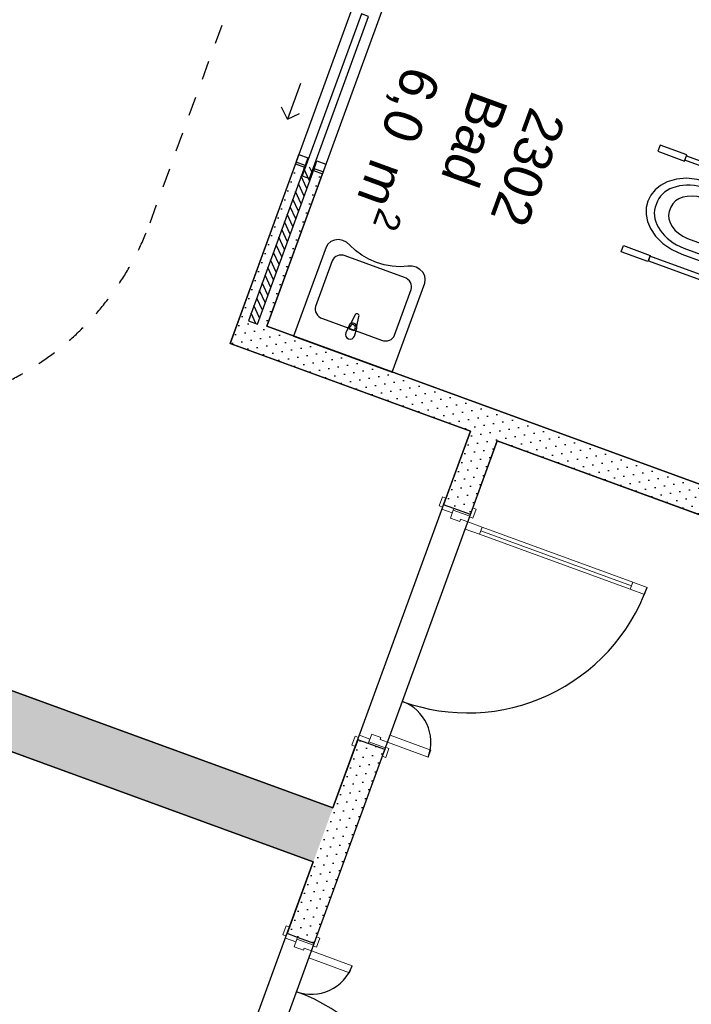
# Model space of a CAD drawing. Header units: millimetres. Extents: x 112481703 to 112588235, y 1264638581 to 1264713486.
# Tile 228 of 256: x 112560780 to 112564298, y 1264705628 to 1264710782. Entities that reach past the tile are written whole.
import ezdxf
from ezdxf.enums import TextEntityAlignment as Align

# ---------------------------------------------------------------- set-up
doc = ezdxf.new("R2010")
doc.units = ezdxf.units.MM
doc.header["$LTSCALE"] = 0.5
doc.header["$MEASUREMENT"] = 0
doc.linetypes.add('PLINE', pattern=[0])
doc.linetypes.add('Stipling', pattern=[400, 200, -200])
doc.layers.add('234- Vinduer_ dører_ porter(Nye konstruksjoner)', color=7, linetype='Continuous', lineweight=0)
for name, color, linetype in [('242- Ikke-bærende innervegger (Skravur)(Nye konstruksjoner)', 7, 'Continuous'), ('242- Ikke-bærende innervegger(Nye konstruksjoner)', 7, 'Continuous'), ('244- Vinduer_ dører_ foldevegger(Nye konstruksjoner)', 7, 'Continuous'), ('315- Utstyr for sanitærinstallasjoner(Nye konstruksjoner)', 7, 'Continuous'), ('862- M___Nettoareal (1-100)', 7, 'Continuous'), ('862- M___Nettoareal(Nye konstruksjoner)', 7, 'Continuous'), ('862- M___Nettoareal(Polylinje)(Nye konstruksjoner)', 7, 'Continuous'), ('878- Annen overflate_visuell informasjon(Nye konstruksjoner)', 7, 'Continuous')]:
    doc.layers.add(name, color=color, linetype=linetype)
doc.styles.add('GENERATED_STYLE_1', font='arial.ttf')
pattern_1 = [(249.956, (112557650, 1264717795), (-81.357, 29.6823), [0, -50]), (249.956, (112557682.11, 1264717756.67), (-81.357, 29.6823), [0, -50])]

# ---------------------------------------------------------------- blocks, each defined once
blk = doc.blocks.new('Korridor_2210_44', base_point=(112569058, 1264702349.8))
at = {"layer": '862- M___Nettoareal(Polylinje)(Nye konstruksjoner)', "linetype": 'PLINE', "flags": 128}
blk.add_lwpolyline([(112564606.4, 1264708093.6), (112563281.8, 1264708576.9), (112561722.3, 1264704302.5), (112562473.8, 1264704028.3), (112560623, 1264698955.4), (112559871.5, 1264699229.5), (112558294.9, 1264694908.2), (112559046.4, 1264694634), (112558117.6, 1264692088.1), (112556079, 1264692831.9), (112554638.8, 1264688884.4), (112555324.6, 1264688634.2), (112558485.8, 1264687480.9), (112561641.4, 1264696130.2), (112567362.9, 1264694042.8), (112567373.2, 1264694070.9), (112568194.8, 1264693771.2), (112568914.6, 1264695744), (112568116.1, 1264696035.3), (112569966.9, 1264701108.2), (112570765.4, 1264700816.9), (112572239.6, 1264704857.5), (112564461.1, 1264707695.4)], close=True, dxfattribs=at)
blk = doc.blocks.new('Skyvedør med pocketkarm[99]', base_point=(112557650, 1264717795))
at = {"layer": '244- Vinduer_ dører_ foldevegger(Nye konstruksjoner)', "linetype": 'PLINE'}
for p, q in [((112562552.8, 1264710926), (112562567.5, 1264710966.4)), ((112562693.7, 1264710874.6), (112562552.8, 1264710926)), ((112562567.5, 1264710966.4), (112562570.9, 1264710975.8)), ((112562567.5, 1264710966.4), (112562708.4, 1264710915)), ((112562570.9, 1264710975.8), (112562711.9, 1264710924.4)), ((112562570.9, 1264710975.8), (112562711.9, 1264710924.4)), ((112562570.9, 1264710975.8), (112562711.9, 1264710924.4)), ((112562708.4, 1264710915), (112562693.7, 1264710874.6)), ((112562708.4, 1264710915), (112562711.9, 1264710924.4)), ((112562570.2, 1264710813.2), (112562260.3, 1264709964)), ((112562297.9, 1264709950.3), (112562607.7, 1264710799.5)), ((112562607.7, 1264710799.5), (112562570.2, 1264710813.2)), ((112562250.8, 1264710448.6), (112562182.3, 1264710260.7)), ((112562182.3, 1264710260.7), (112562152.5, 1264710324.8)), ((112562182.3, 1264710260.7), (112562246.4, 1264710290.5)), ((112562228.2, 1264710036.4), (112562242.9, 1264710076.8)), ((112562242.9, 1264710076.8), (112562289.9, 1264710059.6)), ((112562289.9, 1264710059.6), (112562275.2, 1264710019.2)), ((112562228.2, 1264710036.4), (112562224.8, 1264710027)), ((112562224.8, 1264710027), (112562271.7, 1264710009.9)), ((112562224.8, 1264710027), (112562271.7, 1264710009.9)), ((112562224.8, 1264710027), (112562271.7, 1264710009.9)), ((112562275.2, 1264710019.2), (112562228.2, 1264710036.4)), ((112562275.2, 1264710019.2), (112562271.7, 1264710009.9)), ((112562322.1, 1264710002.1), (112562318.7, 1264709992.7)), ((112562322.1, 1264710002.1), (112562336.9, 1264710042.5)), ((112562369.1, 1264709985), (112562322.1, 1264710002.1)), ((112562336.9, 1264710042.5), (112562383.8, 1264710025.4)), ((112562383.8, 1264710025.4), (112562369.1, 1264709985)), ((112562260.3, 1264709964), (112562297.9, 1264709950.3)), ((112562318.7, 1264709992.7), (112562365.7, 1264709975.6)), ((112562318.7, 1264709992.7), (112562365.7, 1264709975.6)), ((112562318.7, 1264709992.7), (112562365.7, 1264709975.6)), ((112562369.1, 1264709985), (112562365.7, 1264709975.6))]:
    blk.add_line(p, q, dxfattribs=at)
blk = doc.blocks.new('Dør tofløyet asymmetrisk[100]', base_point=(112557650, 1264717795))
at = {"layer": '234- Vinduer_ dører_ porter(Nye konstruksjoner)', "linetype": 'PLINE'}
for p, q in [((112562995.2, 1264708284.4), (112562978, 1264708237.4)), ((112563013, 1264708277.9), (112562995.2, 1264708284.4)), ((112562995.9, 1264708230.9), (112563013, 1264708277.9)), ((112562978, 1264708237.4), (112562995.9, 1264708230.9)), ((112563000.3, 1264708243.1), (112562991.8, 1264708219.6)), ((112562991.8, 1264708219.6), (112563046.3, 1264708199.8)), ((112563054.8, 1264708223.2), (112563000.3, 1264708243.1)), ((112563036.7, 1264708173.4), (112563051.4, 1264708213.8)), ((112563046.3, 1264708199.8), (112563054.8, 1264708223.2)), ((112563051.4, 1264708213.8), (112563054.8, 1264708223.2)), ((112563051.4, 1264708213.8), (112563137.8, 1264708182.3)), ((112563141.3, 1264708191.7), (112563054.8, 1264708223.2)), ((112563153.9, 1264708226.5), (112563136.8, 1264708179.5)), ((112563171.8, 1264708220), (112563153.9, 1264708226.5)), ((112563154.6, 1264708173), (112563171.8, 1264708220)), ((112563085.5, 1264708155.6), (112563036.7, 1264708173.4)), ((112563089.6, 1264708166.9), (112563085.5, 1264708155.6)), ((112563127.2, 1264708153.2), (112563089.6, 1264708166.9)), ((112563127.2, 1264708153.2), (112563113.5, 1264708115.6)), ((112563137.8, 1264708182.3), (112563127.2, 1264708153.2)), ((112563202.4, 1264708125.8), (112563127.2, 1264708153.2)), ((112563136.8, 1264708179.5), (112563154.6, 1264708173)), ((112563137.8, 1264708182.3), (112563141.3, 1264708191.7)), ((112563113.5, 1264708115.6), (112563188.6, 1264708088.2)), ((112563188.6, 1264708088.2), (112563202.4, 1264708125.8)), ((112563984.6, 1264707819.1), (112563195.5, 1264708107)), ((112563991.5, 1264707837.9), (112563977.8, 1264707800.3)), ((112564066.6, 1264707810.4), (112563991.5, 1264707837.9)), ((112563977.8, 1264707800.3), (112564052.9, 1264707772.9)), ((112564052.9, 1264707772.9), (112564066.6, 1264707810.4)), ((112562538, 1264707031.2), (112562520.8, 1264706984.2)), ((112562555.8, 1264707024.7), (112562538, 1264707031.2)), ((112562538.7, 1264706977.7), (112562555.8, 1264707024.7)), ((112562559.9, 1264707036), (112562551.3, 1264707012.5)), ((112562551.3, 1264707012.5), (112562605.8, 1264706992.6)), ((112562614.4, 1264707016.1), (112562559.9, 1264707036)), ((112562605.8, 1264706992.6), (112562614.4, 1264707016.1)), ((112562609.3, 1264707002), (112562624, 1264707042.4)), ((112562624, 1264707042.4), (112562672.8, 1264707024.6)), ((112562672.8, 1264707024.6), (112562668.7, 1264707013.3)), ((112562668.7, 1264707013.3), (112562706.3, 1264706999.6)), ((112562706.3, 1264706999.6), (112562720, 1264707037.1)), ((112562720, 1264707037.1), (112562934.2, 1264706959)), ((112562520.8, 1264706984.2), (112562538.7, 1264706977.7)), ((112562609.3, 1264707002), (112562605.8, 1264706992.6)), ((112562692.3, 1264706961.1), (112562605.8, 1264706992.6)), ((112562695.7, 1264706970.4), (112562609.3, 1264707002)), ((112562696.7, 1264706973.3), (112562679.6, 1264706926.3)), ((112562695.7, 1264706970.4), (112562692.3, 1264706961.1)), ((112562706.3, 1264706999.6), (112562695.7, 1264706970.4)), ((112562714.6, 1264706966.8), (112562696.7, 1264706973.3)), ((112562697.4, 1264706919.8), (112562714.6, 1264706966.8)), ((112562920.5, 1264706921.4), (112562706.3, 1264706999.6)), ((112562934.2, 1264706959), (112562920.5, 1264706921.4)), ((112562679.6, 1264706926.3), (112562697.4, 1264706919.8))]:
    blk.add_line(p, q, dxfattribs=at)
at = {"layer": '234- Vinduer_ dører_ porter(Nye konstruksjoner)', "linetype": 'PLINE', "flags": 128}
for points in [[(112563984.6, 1264707819.1), (112563195.5, 1264708107), (112563188.6, 1264708088.2), (112563977.8, 1264707800.3)], [(112563991.5, 1264707837.9), (112563202.4, 1264708125.8), (112563195.5, 1264708107), (112563984.6, 1264707819.1)]]:
    blk.add_lwpolyline(points, close=True, dxfattribs=at)
at = {"layer": '244- Vinduer_ dører_ foldevegger(Nye konstruksjoner)', "linetype": 'PLINE'}
for p, q in [((112563000.3, 1264708243.1), (112563013, 1264708277.9)), ((112563000.3, 1264708243.1), (112563013, 1264708277.9)), ((112563054.8, 1264708223.2), (112563000.3, 1264708243.1)), ((112563054.8, 1264708223.2), (112563000.3, 1264708243.1)), ((112563141.3, 1264708191.7), (112563054.8, 1264708223.2)), ((112563141.3, 1264708191.7), (112563054.8, 1264708223.2)), ((112563141.3, 1264708191.7), (112563153.9, 1264708226.5)), ((112563141.3, 1264708191.7), (112563153.9, 1264708226.5)), ((112562551.3, 1264707012.5), (112562538.7, 1264706977.7)), ((112562551.3, 1264707012.5), (112562538.7, 1264706977.7)), ((112562605.8, 1264706992.6), (112562551.3, 1264707012.5)), ((112562605.8, 1264706992.6), (112562551.3, 1264707012.5)), ((112562692.3, 1264706961.1), (112562605.8, 1264706992.6)), ((112562692.3, 1264706961.1), (112562605.8, 1264706992.6)), ((112562692.3, 1264706961.1), (112562679.6, 1264706926.3)), ((112562692.3, 1264706961.1), (112562679.6, 1264706926.3))]:
    blk.add_line(p, q, dxfattribs=at)
for centre, radius, start, end in [((112563127.2, 1264708153.2), 1000, 249.956, 339.956), ((112562706.3, 1264706999.6), 228, 339.956, 69.956)]:
    blk.add_arc(centre, radius, start, end, dxfattribs=at)
blk = doc.blocks.new('Dør tofløyet asymmetrisk[101]', base_point=(112557650, 1264717795))
at = {"layer": '234- Vinduer_ dører_ porter(Nye konstruksjoner)', "linetype": 'PLINE'}
for p, q in [((112562158.9, 1264705992.2), (112562176, 1264706039.2)), ((112562176, 1264706039.2), (112562193.9, 1264706032.6)), ((112562193.9, 1264706032.6), (112562176.7, 1264705985.7)), ((112562176.7, 1264705985.7), (112562158.9, 1264705992.2)), ((112562172.6, 1264705974.4), (112562181.2, 1264705997.9)), ((112562181.2, 1264705997.9), (112562235.7, 1264705978)), ((112562235.7, 1264705978), (112562227.1, 1264705954.5)), ((112562232.2, 1264705968.6), (112562235.7, 1264705978)), ((112562322.1, 1264705946.5), (112562235.7, 1264705978)), ((112562317.6, 1264705934.3), (112562334.8, 1264705981.2)), ((112562334.8, 1264705981.2), (112562352.6, 1264705974.7)), ((112562227.1, 1264705954.5), (112562172.6, 1264705974.4)), ((112562232.2, 1264705968.6), (112562217.5, 1264705928.2)), ((112562217.5, 1264705928.2), (112562266.4, 1264705910.4)), ((112562318.7, 1264705937.1), (112562232.2, 1264705968.6)), ((112562308, 1264705908), (112562318.7, 1264705937.1)), ((112562335.5, 1264705927.7), (112562317.6, 1264705934.3)), ((112562318.7, 1264705937.1), (112562322.1, 1264705946.5)), ((112562352.6, 1264705974.7), (112562335.5, 1264705927.7)), ((112562266.4, 1264705910.4), (112562270.5, 1264705921.7)), ((112562270.5, 1264705921.7), (112562308, 1264705908)), ((112562308, 1264705908), (112562294.3, 1264705870.4)), ((112562522.2, 1264705829.8), (112562308, 1264705908)), ((112562294.3, 1264705870.4), (112562508.5, 1264705792.2)), ((112562508.5, 1264705792.2), (112562522.2, 1264705829.8)), ((112561804.8, 1264704797.1), (112561790.1, 1264704756.7)), ((112561853.7, 1264704779.3), (112561804.8, 1264704797.1)), ((112561887.2, 1264704754.3), (112561900.9, 1264704791.9)), ((112561900.9, 1264704791.9), (112561976, 1264704764.5)), ((112561701.7, 1264704739), (112561718.8, 1264704786)), ((112561718.8, 1264704786), (112561736.6, 1264704779.4)), ((112561736.6, 1264704779.4), (112561719.5, 1264704732.5)), ((112561732.2, 1264704767.2), (112561740.8, 1264704790.7)), ((112561786.7, 1264704747.3), (112561732.2, 1264704767.2)), ((112561740.8, 1264704790.7), (112561795.2, 1264704770.8)), ((112561795.2, 1264704770.8), (112561786.7, 1264704747.3)), ((112561790.1, 1264704756.7), (112561786.7, 1264704747.3)), ((112561873.1, 1264704715.8), (112561786.7, 1264704747.3)), ((112561790.1, 1264704756.7), (112561876.5, 1264704725.2)), ((112561849.6, 1264704768), (112561853.7, 1264704779.3)), ((112561887.2, 1264704754.3), (112561849.6, 1264704768)), ((112561876.5, 1264704725.2), (112561887.2, 1264704754.3)), ((112561962.3, 1264704726.9), (112561887.2, 1264704754.3)), ((112561976, 1264704764.5), (112561962.3, 1264704726.9)), ((112562758.3, 1264704457.8), (112561969.2, 1264704745.7)), ((112561719.5, 1264704732.5), (112561701.7, 1264704739)), ((112561860.4, 1264704681.1), (112561877.6, 1264704728)), ((112561876.5, 1264704725.2), (112561873.1, 1264704715.8)), ((112561877.6, 1264704728), (112561895.4, 1264704721.5)), ((112561895.4, 1264704721.5), (112561878.3, 1264704674.5)), ((112561878.3, 1264704674.5), (112561860.4, 1264704681.1)), ((112562751.4, 1264704439), (112562765.1, 1264704476.6)), ((112562826.6, 1264704411.6), (112562751.4, 1264704439)), ((112562765.1, 1264704476.6), (112562840.3, 1264704449.2)), ((112562840.3, 1264704449.2), (112562826.6, 1264704411.6))]:
    blk.add_line(p, q, dxfattribs=at)
at = {"layer": '234- Vinduer_ dører_ porter(Nye konstruksjoner)', "linetype": 'PLINE', "flags": 128}
for points in [[(112562751.4, 1264704439), (112561962.3, 1264704726.9), (112561969.2, 1264704745.7), (112562758.3, 1264704457.8)], [(112562758.3, 1264704457.8), (112561969.2, 1264704745.7), (112561976, 1264704764.5), (112562765.1, 1264704476.6)]]:
    blk.add_lwpolyline(points, close=True, dxfattribs=at)
at = {"layer": '244- Vinduer_ dører_ foldevegger(Nye konstruksjoner)', "linetype": 'PLINE'}
for p, q in [((112562181.2, 1264705997.9), (112562193.9, 1264706032.6)), ((112562181.2, 1264705997.9), (112562193.9, 1264706032.6)), ((112562235.7, 1264705978), (112562181.2, 1264705997.9)), ((112562235.7, 1264705978), (112562181.2, 1264705997.9)), ((112562322.1, 1264705946.5), (112562235.7, 1264705978)), ((112562322.1, 1264705946.5), (112562235.7, 1264705978)), ((112562322.1, 1264705946.5), (112562334.8, 1264705981.2)), ((112562322.1, 1264705946.5), (112562334.8, 1264705981.2)), ((112561732.2, 1264704767.2), (112561719.5, 1264704732.5)), ((112561732.2, 1264704767.2), (112561719.5, 1264704732.5)), ((112561786.7, 1264704747.3), (112561732.2, 1264704767.2)), ((112561786.7, 1264704747.3), (112561732.2, 1264704767.2)), ((112561873.1, 1264704715.8), (112561786.7, 1264704747.3)), ((112561873.1, 1264704715.8), (112561786.7, 1264704747.3)), ((112561873.1, 1264704715.8), (112561860.4, 1264704681.1)), ((112561873.1, 1264704715.8), (112561860.4, 1264704681.1))]:
    blk.add_line(p, q, dxfattribs=at)
for centre, radius, start, end in [((112562308, 1264705908), 228, 249.956, 339.956), ((112561887.2, 1264704754.3), 1000, 339.956, 69.956)]:
    blk.add_arc(centre, radius, start, end, dxfattribs=at)
blk = doc.blocks.new('Sengerom_2301_105', base_point=(112560106.3, 1264709073.3))
at = {"layer": '862- M___Nettoareal(Polylinje)(Nye konstruksjoner)', "linetype": 'PLINE', "flags": 128}
blk.add_lwpolyline([(112558425.2, 1264713063.1), (112556831.5, 1264708694.8), (112562421.1, 1264706655.5), (112563140.9, 1264708628.3), (112561882, 1264709087.6), (112562756, 1264711483.1)], close=True, dxfattribs=at)
blk = doc.blocks.new('Bad_2302_106', base_point=(112563808.1, 1264710029.3))
at = {"layer": '862- M___Nettoareal(Polylinje)(Nye konstruksjoner)', "linetype": 'PLINE', "flags": 128}
blk.add_lwpolyline([(112565245.5, 1264710574.8), (112562896.9, 1264711431.7), (112562074.4, 1264709177.1), (112564422.9, 1264708320.2)], close=True, dxfattribs=at)
blk = doc.blocks.new('Sengerom_2291_107', base_point=(112559037.3, 1264705997.4))
at = {"layer": '862- M___Nettoareal(Polylinje)(Nye konstruksjoner)', "linetype": 'PLINE', "flags": 128}
blk.add_lwpolyline([(112555117.8, 1264703997.6), (112558875.5, 1264702626.7), (112559749.5, 1264705022.2), (112561581.4, 1264704353.9), (112562318.3, 1264706373.7), (112556728.7, 1264708413)], close=True, dxfattribs=at)
blk = doc.blocks.new('WC handikap[61]', base_point=(112564868.5, 1264709541.5))
at = {"layer": '315- Utstyr for sanitærinstallasjoner(Nye konstruksjoner)', "linetype": 'PLINE'}
for p, q in [((112564744.6, 1264709765.1), (112564374.4, 1264709900.1)), ((112564580.9, 1264709767.2), (112564355.8, 1264709849.3)), ((112564668.9, 1264709614.3), (112564760.5, 1264709865.6)), ((112564788.3, 1264709868.8), (112564692.3, 1264709605.7)), ((112564760.5, 1264709865.6), (112564772.3, 1264709861.3)), ((112564120.5, 1264709832.3), (112564108.9, 1264709800.6)), ((112564191.1, 1264709801.3), (112564182.9, 1264709778.9)), ((112564687.2, 1264709607.6), (112564744.6, 1264709765.1)), ((112564614.6, 1264709634.1), (112564634.9, 1264709690)), ((112564278, 1264709636), (112564503.1, 1264709553.9)), ((112564899.4, 1264709639.9), (112564859.5, 1264709662.2)), ((112564259.5, 1264709585.3), (112564629.7, 1264709450.2)), ((112564668.9, 1264709614.3), (112564577.2, 1264709363)), ((112564594.2, 1264709578.2), (112564614.6, 1264709634.1)), ((112564596.4, 1264709342.7), (112564692.3, 1264709605.7)), ((112564629.7, 1264709450.2), (112564687.2, 1264709607.6)), ((112564833.6, 1264709448.9), (112564901.4, 1264709634.8)), ((112564783.9, 1264709454.9), (112564828.7, 1264709446.3)), ((112564577.2, 1264709363), (112564588.9, 1264709358.7))]:
    blk.add_line(p, q, dxfattribs=at)
at = {"layer": '315- Utstyr for sanitærinstallasjoner(Nye konstruksjoner)', "linetype": 'PLINE', "flags": 128}
for points in [[(112564275.3, 1264710074.6), (112564134.4, 1264710126), (112564122.4, 1264710093.1), (112564263.3, 1264710041.7)], [(112564248.2, 1264709554.9), (112564799.9, 1264709353.6), (112564937, 1264709729.4), (112564385.3, 1264709930.6), (112564329.5, 1264709946), (112564273.5, 1264709951.7), (112564220.2, 1264709947.5), (112564172.5, 1264709933.5), (112564137.5, 1264709915), (112564108.3, 1264709891.6), (112564085.6, 1264709864), (112564070, 1264709832.8), (112564061.9, 1264709798.9), (112564061.4, 1264709763.1), (112564068.7, 1264709726.4), (112564083.6, 1264709689.7), (112564111.1, 1264709648.3), (112564149.1, 1264709610.8), (112564195.6, 1264709579.1)], [(112564831.8, 1264709656.8), (112564817.8, 1264709628.1), (112564805, 1264709598.7), (112564793.4, 1264709568.9), (112564783, 1264709538.5), (112564773.9, 1264709507.8), (112564766.1, 1264709476.8), (112564759.7, 1264709445.6), (112564759.6, 1264709441.9), (112564760.7, 1264709438.5), (112564762.9, 1264709436), (112564765.8, 1264709434.8), (112564821.7, 1264709424), (112564823.3, 1264709424), (112564824.8, 1264709424.7), (112564826, 1264709425.8), (112564826.9, 1264709427.4), (112564910.1, 1264709655.5), (112564910.5, 1264709657.3), (112564910.3, 1264709659), (112564909.5, 1264709660.4), (112564908.4, 1264709661.5), (112564858.7, 1264709689.2), (112564855.6, 1264709690.1), (112564852.3, 1264709689.6), (112564849.3, 1264709687.8), (112564847, 1264709684.9)], [(112564071.3, 1264709515.6), (112563930.4, 1264709567), (112563942.4, 1264709599.9), (112564083.3, 1264709548.5)]]:
    blk.add_lwpolyline(points, close=True, dxfattribs=at)
for points in [[(112564772.3, 1264709861.3), (112564265, 1264710046.4), (112564273.6, 1264710069.9), (112564780.9, 1264709884.8, -1)], [(112564588.9, 1264709358.7), (112564081.6, 1264709543.8), (112564073.1, 1264709520.3), (112564580.4, 1264709335.2, 1)]]:
    blk.add_lwpolyline(points, format="xyb", close=True, dxfattribs=at)
at = {"layer": '315- Utstyr for sanitærinstallasjoner(Nye konstruksjoner)', "linetype": 'PLINE'}
for centre, start, end in [((112564776.6, 1264709873.1), 249.956, 339.956), ((112564584.6, 1264709347), 339.956, 69.956)]:
    blk.add_arc(centre, 12.5, start, end, dxfattribs=at)
for centre, major_axis, ratio, start_param, end_param in [((112564330.1, 1264709748.2), (212.3, -77.5), 0.699523, 1.617222, 3.09601), ((112564330.1, 1264709748.2), (139.8, -51), 0.699523, 1.641315, 3.120058), ((112564323.5, 1264709730), (212.3, -77.5), 0.699523, 3.187175, 4.665963), ((112564323.5, 1264709730), (139.8, -51), 0.699523, 3.163127, 4.64187), ((112564562.4, 1264709716.5), (72.6, -26.5), 0.699523, 0, 1.570796), ((112565243.4, 1264709404.7), (-187.2, -513.2), 0.851064, 4.52152, 4.903258), ((112564855.8, 1264709655.3), (-2.67, -7.33), 0.851064, 2.978676, 4.578797), ((112564898, 1264709635.9), (-1.44, -3.95), 0.851064, 1.584215, 3.170129), ((112564521.6, 1264709604.7), (72.6, -26.5), 0.699523, 4.712389, 6.283185), ((112564785.5, 1264709462.5), (-2.67, -7.33), 0.851064, 4.845981, 6.446102), ((112564830.2, 1264709450.2), (-1.44, -3.95), 0.851064, 6.254649, 7.840563)]:
    blk.add_ellipse(centre, major_axis=major_axis, ratio=ratio, start_param=start_param, end_param=end_param, dxfattribs=at)
blk = doc.blocks.new('Servant[62]', base_point=(112562473.6, 1264709031.4))
at = {"layer": '315- Utstyr for sanitærinstallasjoner(Nye konstruksjoner)', "linetype": 'PLINE'}
for p, q in [((112562428.2, 1264709535.8), (112562422.1, 1264709528.5)), ((112562435.9, 1264709541.7), (112562428.2, 1264709535.8)), ((112562444.8, 1264709546.2), (112562435.9, 1264709541.7)), ((112562454.6, 1264709549), (112562444.8, 1264709546.2)), ((112562465, 1264709550), (112562454.6, 1264709549)), ((112562475.5, 1264709549.1), (112562465, 1264709550)), ((112562485.9, 1264709546.5), (112562475.5, 1264709549.1)), ((112562795.9, 1264709433.4), (112562485.9, 1264709546.5)), ((112562417.7, 1264709520.1), (112562330.6, 1264709281.2)), ((112562422.1, 1264709528.5), (112562417.7, 1264709520.1)), ((112562805.5, 1264709428.7), (112562795.9, 1264709433.4)), ((112562814.2, 1264709422.5), (112562805.5, 1264709428.7)), ((112562821.5, 1264709415.1), (112562814.2, 1264709422.5)), ((112562827.2, 1264709406.7), (112562821.5, 1264709415.1)), ((112562831.1, 1264709397.5), (112562827.2, 1264709406.7)), ((112562833.1, 1264709388), (112562831.1, 1264709397.5)), ((112562831.1, 1264709369.3), (112562833.1, 1264709378.5)), ((112562833.1, 1264709378.5), (112562833.1, 1264709388)), ((112562743.9, 1264709130.4), (112562831.1, 1264709369.3)), ((112562330.6, 1264709281.2), (112562328.5, 1264709272)), ((112562328.5, 1264709272), (112562328.5, 1264709262.5)), ((112562328.5, 1264709262.5), (112562330.5, 1264709253)), ((112562330.5, 1264709253), (112562334.5, 1264709243.9)), ((112562334.5, 1264709243.9), (112562340.2, 1264709235.4)), ((112562340.2, 1264709235.4), (112562347.5, 1264709228)), ((112562347.5, 1264709228), (112562356.1, 1264709221.8)), ((112562356.1, 1264709221.8), (112562365.7, 1264709217.1)), ((112562365.7, 1264709217.1), (112562675.7, 1264709104)), ((112562507.1, 1264709162.8), (112562512.2, 1264709176.8)), ((112562532.6, 1264709153.5), (112562507.1, 1264709162.8)), ((112562537.7, 1264709167.4), (112562532.6, 1264709153.5)), ((112562733.4, 1264709114.8), (112562739.5, 1264709122)), ((112562739.5, 1264709122), (112562743.9, 1264709130.4)), ((112562675.7, 1264709104), (112562686.1, 1264709101.4)), ((112562686.1, 1264709101.4), (112562696.7, 1264709100.6)), ((112562696.7, 1264709100.6), (112562707.1, 1264709101.6)), ((112562707.1, 1264709101.6), (112562716.9, 1264709104.3)), ((112562716.9, 1264709104.3), (112562725.8, 1264709108.8)), ((112562725.8, 1264709108.8), (112562733.4, 1264709114.8))]:
    blk.add_line(p, q, dxfattribs=at)
at = {"layer": '315- Utstyr for sanitærinstallasjoner(Nye konstruksjoner)', "linetype": 'PLINE', "flags": 128}
blk.add_lwpolyline([(112562509.3, 1264709602.3), (112562492.9, 1264709616.8), (112562472.8, 1264709626.5), (112562451, 1264709630.6), (112562429.4, 1264709628.5), (112562410, 1264709620.6), (112562394.7, 1264709607.6), (112562384.9, 1264709590.7), (112562215.3, 1264709125.6), (112562732, 1264708937.1), (112562901.6, 1264709402.2), (112562905, 1264709421.4), (112562901.7, 1264709441.3), (112562892, 1264709459.8), (112562876.8, 1264709475.2), (112562857.4, 1264709486.2), (112562835.9, 1264709491.7), (112562814, 1264709491.2), (112562772.6, 1264709489), (112562730.8, 1264709491.7), (112562689.3, 1264709499.2), (112562648.8, 1264709511.5), (112562609.8, 1264709528.2), (112562573.2, 1264709549.2), (112562539.5, 1264709574)], close=True, dxfattribs=at)
blk.add_lwpolyline([(112562534.8, 1264709126.2), (112562545.4, 1264709166.9, 0.12102), (112562545.6, 1264709177), (112562557.5, 1264709229, 0.882566), (112562536.7, 1264709236.6), (112562512.3, 1264709189.2, 0.12102), (112562506, 1264709181.3), (112562487.8, 1264709143.3, 1)], format="xyb", close=True, dxfattribs=at)
at = {"layer": '315- Utstyr for sanitærinstallasjoner(Nye konstruksjoner)', "linetype": 'PLINE'}
for centre, radius, start, end in [((112562524.9, 1264709172.1), 13.6, 339.956, 159.956), ((112562525, 1264709172.4), 21.1, 12.727, 127.185)]:
    blk.add_arc(centre, radius, start, end, dxfattribs=at)
blk = doc.blocks.new('Label_10', base_point=(112563106, 1264710032.4))
at = {"layer": '862- M___Nettoareal (1-100)', "char_height": 200, "attachment_point": 1, "rotation": 249.956, "style": 'GENERATED_STYLE_1'}
for s, insert in [('\\A1;{\\pql;\\pt0,241000;\\fArial|b0|i0|c0|p0;\\W1.000000;6,0\\fArial|b0|i0|c0|p0;\\W1.000000;\\A1{\\H.66x;\\S^  ;}\\fArial|b0|i0|c0|p0;\\W1.000000; m\\fArial|b0|i0|c0|p0;\\W1.000000;\\A1{\\H.66x;\\S2^  ;}\\fArial|b0|i0|c0|p0;\\W1.000000;\\fArial|b0|i0|c0|p0;\\W1.000000;\\fArial|b0|i0|c0|p0;\\W1.000000;\\fArial|b0|i0|c0|p0;\\W1.000000;\\fArial|b0|i0|c0|p0;\\W1.000000;\\fArial|b0|i0|c0|p0;\\W1.000000;\\fArial|b0|i0|c0|p0;\\W1.000000;\\A1{\\H.66x;\\S^  ;}\\fArial|b0|i0|c0|p0;\\W1.000000;\\fArial|b0|i0|c0|p0;\\W1.000000;\\A1{\\H.66x;\\S^  ;}\\fArial|b0|i0|c0|p0;\\W1.000000;\\fArial|b0|i0|c0|p0;\\W1.000000;\\fArial|b0|i0|c0|p0;\\W1.000000;\\fArial|b0|i0|c0|p0;\\W1.000000;\\fArial|b0|i0|c0|p0;\\W1.000000;\\fArial|b0|i0|c0|p0;\\W1.000000;\\fArial|b0|i0|c0|p0;\\W1.000000;\\A1{\\H.66x;\\S^  ;}\\fArial|b0|i0|c0|p0;\\W1.000000;\\fArial|b0|i0|c0|p0;\\W1.000000;\\A1{\\H.66x;\\S^  ;}\\fArial|b0|i0|c0|p0;\\W1.000000;\\fArial|b0|i0|c0|p0;\\W1.000000;\\fArial|b0|i0|c0|p0;\\W1.000000;\\fArial|b0|i0|c0|p0;\\W1.000000;\\fArial|b0|i0|c0|p0;\\W1.000000;\\fArial|b0|i0|c0|p0;\\W1.000000;\\fArial|b0|i0|c0|p0;\\W1.000000;\\A1{\\H.66x;\\S^  ;}\\fArial|b0|i0|c0|p0;\\W1.000000;\\fArial|b0|i0|c0|p0;\\W1.000000;\\A1{\\H.66x;\\S^  ;}\\fArial|b0|i0|c0|p0;\\W1.000000;\\fArial|b0|i0|c0|p0;\\W1.000000;\\fArial|b0|i0|c0|p0;\\W1.000000;\\fArial|b0|i0|c0|p0;\\W1.000000;\\fArial|b0|i0|c0|p0;\\W1.000000;\\fArial|b0|i0|c0|p0;\\W1.000000;\\fArial|b0|i0|c0|p0;\\W1.000000;\\A1{\\H.66x;\\S^  ;}\\fArial|b0|i0|c0|p0;\\W1.000000;\\fArial|b0|i0|c0|p0;\\W1.000000;\\A1{\\H.66x;\\S^  ;}\\fArial|b0|i0|c0|p0;\\W1.000000;\\fArial|b0|i0|c0|p0;\\W1.000000;\\fArial|b0|i0|c0|p0;\\W1.000000;\\fArial|b0|i0|c0|p0;\\W1.000000;\\fArial|b0|i0|c0|p0;\\W1.000000;\\fArial|b0|i0|c0|p0;\\W1.000000;\\fArial|b0|i0|c0|p0;\\W1.000000;\\fArial|b0|i0|c0|p0;\\W1.000000;}', (112563044.2, 1264710463)), ('\\A1;{\\pql;\\pt0,241000;\\fArial|b0|i0|c0|p0;\\W1.000000;Bad\\fArial|b0|i0|c0|p0;\\W1.000000;\\A1{\\H.66x;\\S^  ;}\\fArial|b0|i0|c0|p0;\\W1.000000;\\fArial|b0|i0|c0|p0;\\W1.000000;\\A1{\\H.66x;\\S^  ;}\\fArial|b0|i0|c0|p0;\\W1.000000;\\fArial|b0|i0|c0|p0;\\W1.000000;\\fArial|b0|i0|c0|p0;\\W1.000000;\\fArial|b0|i0|c0|p0;\\W1.000000;\\fArial|b0|i0|c0|p0;\\W1.000000;\\fArial|b0|i0|c0|p0;\\W1.000000;\\fArial|b0|i0|c0|p0;\\W1.000000;\\A1{\\H.66x;\\S^  ;}\\fArial|b0|i0|c0|p0;\\W1.000000;\\fArial|b0|i0|c0|p0;\\W1.000000;\\A1{\\H.66x;\\S^  ;}\\fArial|b0|i0|c0|p0;\\W1.000000;\\fArial|b0|i0|c0|p0;\\W1.000000;\\fArial|b0|i0|c0|p0;\\W1.000000;\\fArial|b0|i0|c0|p0;\\W1.000000;\\fArial|b0|i0|c0|p0;\\W1.000000;\\fArial|b0|i0|c0|p0;\\W1.000000;\\fArial|b0|i0|c0|p0;\\W1.000000;\\A1{\\H.66x;\\S^  ;}\\fArial|b0|i0|c0|p0;\\W1.000000;\\fArial|b0|i0|c0|p0;\\W1.000000;\\A1{\\H.66x;\\S^  ;}\\fArial|b0|i0|c0|p0;\\W1.000000;\\fArial|b0|i0|c0|p0;\\W1.000000;\\fArial|b0|i0|c0|p0;\\W1.000000;\\fArial|b0|i0|c0|p0;\\W1.000000;\\fArial|b0|i0|c0|p0;\\W1.000000;\\fArial|b0|i0|c0|p0;\\W1.000000;\\fArial|b0|i0|c0|p0;\\W1.000000;\\A1{\\H.66x;\\S^  ;}\\fArial|b0|i0|c0|p0;\\W1.000000;\\fArial|b0|i0|c0|p0;\\W1.000000;\\A1{\\H.66x;\\S^  ;}\\fArial|b0|i0|c0|p0;\\W1.000000;\\fArial|b0|i0|c0|p0;\\W1.000000;\\fArial|b0|i0|c0|p0;\\W1.000000;\\fArial|b0|i0|c0|p0;\\W1.000000;\\fArial|b0|i0|c0|p0;\\W1.000000;\\fArial|b0|i0|c0|p0;\\W1.000000;\\fArial|b0|i0|c0|p0;\\W1.000000;\\A1{\\H.66x;\\S^  ;}\\fArial|b0|i0|c0|p0;\\W1.000000;\\fArial|b0|i0|c0|p0;\\W1.000000;\\A1{\\H.66x;\\S^  ;}\\fArial|b0|i0|c0|p0;\\W1.000000;\\fArial|b0|i0|c0|p0;\\W1.000000;\\fArial|b0|i0|c0|p0;\\W1.000000;\\fArial|b0|i0|c0|p0;\\W1.000000;\\fArial|b0|i0|c0|p0;\\W1.000000;\\fArial|b0|i0|c0|p0;\\W1.000000;\\fArial|b0|i0|c0|p0;\\W1.000000;\\fArial|b0|i0|c0|p0;\\W1.000000;}', (112563342.1, 1264710354.3)), ('\\A1;{\\pql;\\pt0,241000;\\fArial|b0|i0|c0|p0;\\W1.000000;2302\\fArial|b0|i0|c0|p0;\\W1.000000;\\A1{\\H.66x;\\S^  ;}\\fArial|b0|i0|c0|p0;\\W1.000000;\\fArial|b0|i0|c0|p0;\\W1.000000;\\A1{\\H.66x;\\S^  ;}\\fArial|b0|i0|c0|p0;\\W1.000000;\\fArial|b0|i0|c0|p0;\\W1.000000;\\fArial|b0|i0|c0|p0;\\W1.000000;\\fArial|b0|i0|c0|p0;\\W1.000000;\\fArial|b0|i0|c0|p0;\\W1.000000;\\fArial|b0|i0|c0|p0;\\W1.000000;\\fArial|b0|i0|c0|p0;\\W1.000000;\\A1{\\H.66x;\\S^  ;}\\fArial|b0|i0|c0|p0;\\W1.000000;\\fArial|b0|i0|c0|p0;\\W1.000000;\\A1{\\H.66x;\\S^  ;}\\fArial|b0|i0|c0|p0;\\W1.000000;\\fArial|b0|i0|c0|p0;\\W1.000000;\\fArial|b0|i0|c0|p0;\\W1.000000;\\fArial|b0|i0|c0|p0;\\W1.000000;\\fArial|b0|i0|c0|p0;\\W1.000000;\\fArial|b0|i0|c0|p0;\\W1.000000;\\fArial|b0|i0|c0|p0;\\W1.000000;\\A1{\\H.66x;\\S^  ;}\\fArial|b0|i0|c0|p0;\\W1.000000;\\fArial|b0|i0|c0|p0;\\W1.000000;\\A1{\\H.66x;\\S^  ;}\\fArial|b0|i0|c0|p0;\\W1.000000;\\fArial|b0|i0|c0|p0;\\W1.000000;\\fArial|b0|i0|c0|p0;\\W1.000000;\\fArial|b0|i0|c0|p0;\\W1.000000;\\fArial|b0|i0|c0|p0;\\W1.000000;\\fArial|b0|i0|c0|p0;\\W1.000000;\\fArial|b0|i0|c0|p0;\\W1.000000;\\A1{\\H.66x;\\S^  ;}\\fArial|b0|i0|c0|p0;\\W1.000000;\\fArial|b0|i0|c0|p0;\\W1.000000;\\A1{\\H.66x;\\S^  ;}\\fArial|b0|i0|c0|p0;\\W1.000000;\\fArial|b0|i0|c0|p0;\\W1.000000;\\fArial|b0|i0|c0|p0;\\W1.000000;\\fArial|b0|i0|c0|p0;\\W1.000000;\\fArial|b0|i0|c0|p0;\\W1.000000;\\fArial|b0|i0|c0|p0;\\W1.000000;\\fArial|b0|i0|c0|p0;\\W1.000000;\\A1{\\H.66x;\\S^  ;}\\fArial|b0|i0|c0|p0;\\W1.000000;\\fArial|b0|i0|c0|p0;\\W1.000000;\\A1{\\H.66x;\\S^  ;}\\fArial|b0|i0|c0|p0;\\W1.000000;\\fArial|b0|i0|c0|p0;\\W1.000000;\\fArial|b0|i0|c0|p0;\\W1.000000;\\fArial|b0|i0|c0|p0;\\W1.000000;\\fArial|b0|i0|c0|p0;\\W1.000000;\\fArial|b0|i0|c0|p0;\\W1.000000;\\fArial|b0|i0|c0|p0;\\W1.000000;\\fArial|b0|i0|c0|p0;\\W1.000000;}', (112563644.2, 1264710265.4))]:
    blk.add_mtext(s, dxfattribs=dict(at, insert=insert))
at = {"layer": '862- M___Nettoareal (1-100)', "style": 'GENERATED_STYLE_1'}
for tag, p in [('DUMMY_108', (112563096.7, 1264710465.2)), ('DUMMY_107', (112563391.9, 1264710357.4)), ('DUMMY_106', (112563687.2, 1264710249.7))]:
    blk.add_attdef(tag, text='', height=200, rotation=249.956, dxfattribs=at).set_placement(p, align=Align.TOP_LEFT)

msp = doc.modelspace()

# ---------------------------------------------------------------- hatches: boundary and pattern name
at = {"layer": '242- Ikke-bærende innervegger (Skravur)(Nye konstruksjoner)', "linetype": 'Continuous'}
h = msp.add_hatch(dxfattribs=at)
h.set_pattern_fill('Prikker_tett', color=256, style=0, pattern_type=2)
h.set_pattern_definition(pattern_1)
h.paths.add_polyline_path([(112562271.7, 1264710009.9), (112562224.8, 1264710027), (112561933.4, 1264709228.5), (112561980.4, 1264709211.3)])
h = msp.add_hatch(dxfattribs=at)
h.set_pattern_fill('Prikker_tett', color=256, style=0, pattern_type=2)
h.set_pattern_definition(pattern_1)
h.paths.add_polyline_path([(112562074.4, 1264709177.1), (112562365.7, 1264709975.6), (112562318.7, 1264709992.7), (112562027.4, 1264709194.2)])
h = msp.add_hatch(dxfattribs=at)
h.set_pattern_fill('Prikker_tett', color=256, style=0, pattern_type=2)
h.set_pattern_definition(pattern_1)
h.paths.add_polyline_path([(112562027.4, 1264709194.2), (112562025.3, 1264709188.6), (112561978.4, 1264709205.7), (112561980.4, 1264709211.3), (112561933.4, 1264709228.5), (112561882, 1264709087.6), (112562074.4, 1264709177.1)])
h = msp.add_hatch(dxfattribs=at)
h.set_pattern_fill('Prikker_tett', color=256, style=0, pattern_type=2)
h.set_pattern_definition(pattern_1)
h.paths.add_polyline_path([(112562074.4, 1264709177.1), (112561882, 1264709087.6), (112562022.9, 1264709036.1)])
h = msp.add_hatch(dxfattribs=at)
h.set_pattern_fill('Prikker_tett', color=256, style=0, pattern_type=2)
h.set_pattern_definition(pattern_1)
h.paths.add_polyline_path([(112564422.9, 1264708320.2), (112562074.4, 1264709177.1), (112562022.9, 1264709036.1), (112564371.5, 1264708179.3)])
h = msp.add_hatch(dxfattribs=at)
h.set_pattern_fill('Prikker_tett', color=256, style=0, pattern_type=2)
h.set_pattern_definition(pattern_1)
h.paths.add_polyline_path([(112556728.7, 1264708413), (112562318.3, 1264706373.7), (112562421.1, 1264706655.5), (112556831.5, 1264708694.8)])
h = msp.add_hatch(dxfattribs=at)
h.set_pattern_fill('Prikker_tett', color=256, style=0, pattern_type=2)
h.set_pattern_definition(pattern_1)
h.paths.add_polyline_path([(112563281.8, 1264708576.9), (112563140.9, 1264708628.3), (112563000.3, 1264708243.1), (112563141.3, 1264708191.7)])
h = msp.add_hatch(dxfattribs=at)
h.set_pattern_fill('Prikker_tett', color=256, style=0, pattern_type=2)
h.set_pattern_definition(pattern_1)
h.paths.add_polyline_path([(112562692.3, 1264706961.1), (112562551.3, 1264707012.5), (112562181.2, 1264705997.9), (112562322.1, 1264705946.5)])
at = {"layer": '242- Ikke-bærende innervegger(Nye konstruksjoner)', "linetype": 'Continuous'}
h = msp.add_hatch(dxfattribs=at)
h.set_pattern_fill('Skrålinjer_1', color=256, style=0, pattern_type=2)
h.set_pattern_definition([(294.956, (112557650, 1264717795), (27.19896, 12.65766), [])])
h.paths.add_polyline_path([(112562275.2, 1264710019.2), (112561978.4, 1264709205.7), (112562025.3, 1264709188.6), (112562322.1, 1264710002.1)])

# ---------------------------------------------------------------- linework, layer by layer
at = {"layer": '242- Ikke-bærende innervegger(Nye konstruksjoner)', "linetype": 'PLINE'}
for p, q in [((112562275.2, 1264710019.2), (112561978.4, 1264709205.7)), ((112562025.3, 1264709188.6), (112562322.1, 1264710002.1)), ((112562224.8, 1264710027), (112562271.7, 1264710009.9)), ((112562318.7, 1264709992.7), (112562365.7, 1264709975.6)), ((112561978.4, 1264709205.7), (112562025.3, 1264709188.6)), ((112563000.3, 1264708243.1), (112563013, 1264708277.9)), ((112563054.8, 1264708223.2), (112563000.3, 1264708243.1)), ((112563141.3, 1264708191.7), (112563054.8, 1264708223.2)), ((112563141.3, 1264708191.7), (112563153.9, 1264708226.5)), ((112562551.3, 1264707012.5), (112562538.7, 1264706977.7)), ((112562605.8, 1264706992.6), (112562551.3, 1264707012.5)), ((112562692.3, 1264706961.1), (112562605.8, 1264706992.6)), ((112562692.3, 1264706961.1), (112562679.6, 1264706926.3)), ((112562181.2, 1264705997.9), (112562193.9, 1264706032.6)), ((112562235.7, 1264705978), (112562181.2, 1264705997.9)), ((112562322.1, 1264705946.5), (112562235.7, 1264705978)), ((112562322.1, 1264705946.5), (112562334.8, 1264705981.2))]:
    msp.add_line(p, q, dxfattribs=at)
at = {"layer": '242- Ikke-bærende innervegger(Nye konstruksjoner)', "linetype": 'PLINE', "flags": 128}
for points in [[(112562224.8, 1264710027), (112561882, 1264709087.6)], [(112562074.4, 1264709177.1), (112562365.7, 1264709975.6)], [(112564422.9, 1264708320.2), (112562074.4, 1264709177.1)], [(112561882, 1264709087.6), (112562022.9, 1264709036.1)], [(112562022.9, 1264709036.1), (112563140.9, 1264708628.3)], [(112562421.1, 1264706655.5), (112556831.5, 1264708694.8)], [(112563140.9, 1264708628.3), (112563000.3, 1264708243.1)], [(112563141.3, 1264708191.7), (112563281.8, 1264708576.9)], [(112563281.8, 1264708576.9), (112564371.5, 1264708179.3)], [(112556728.7, 1264708413), (112562318.3, 1264706373.7)], [(112562551.3, 1264707012.5), (112562421.1, 1264706655.5)], [(112562322.1, 1264705946.5), (112562692.3, 1264706961.1)], [(112562318.3, 1264706373.7), (112562181.2, 1264705997.9)]]:
    msp.add_lwpolyline(points, dxfattribs=at)
at = {"layer": '878- Annen overflate_visuell informasjon(Nye konstruksjoner)', "linetype": 'Stipling'}
msp.add_line((112561463.2, 1264709719.4), (112562183, 1264711692.2), dxfattribs=at)
msp.add_arc((112560054.1, 1264710233.5), 1500, 249.956, 339.956, dxfattribs=at)

# ---------------------------------------------------------------- block references
at = {"layer": '244- Vinduer_ dører_ foldevegger(Nye konstruksjoner)', "linetype": 'PLINE'}
for name in ['Skyvedør med pocketkarm[99]', 'Dør tofløyet asymmetrisk[100]', 'Dør tofløyet asymmetrisk[101]']:
    msp.add_blockref(name, (112557650, 1264717795), dxfattribs=at)
at = {"layer": '315- Utstyr for sanitærinstallasjoner(Nye konstruksjoner)', "linetype": 'PLINE'}
for name, p in [('WC handikap[61]', (112564868.5, 1264709541.5)), ('Servant[62]', (112562473.6, 1264709031.4))]:
    msp.add_blockref(name, p, dxfattribs=at)
at = {"layer": '862- M___Nettoareal (1-100)', "linetype": 'PLINE'}
msp.add_blockref('Label_10', (112563106, 1264710032.4), dxfattribs=at)
at = {"layer": '862- M___Nettoareal(Nye konstruksjoner)', "linetype": 'Continuous'}
for name, p in [('Sengerom_2301_105', (112560106.3, 1264709073.3)), ('Bad_2302_106', (112563808.1, 1264710029.3)), ('Korridor_2210_44', (112569058, 1264702349.8)), ('Sengerom_2291_107', (112559037.3, 1264705997.4))]:
    msp.add_blockref(name, p, dxfattribs=at)

doc.saveas('drawing.dxf')
